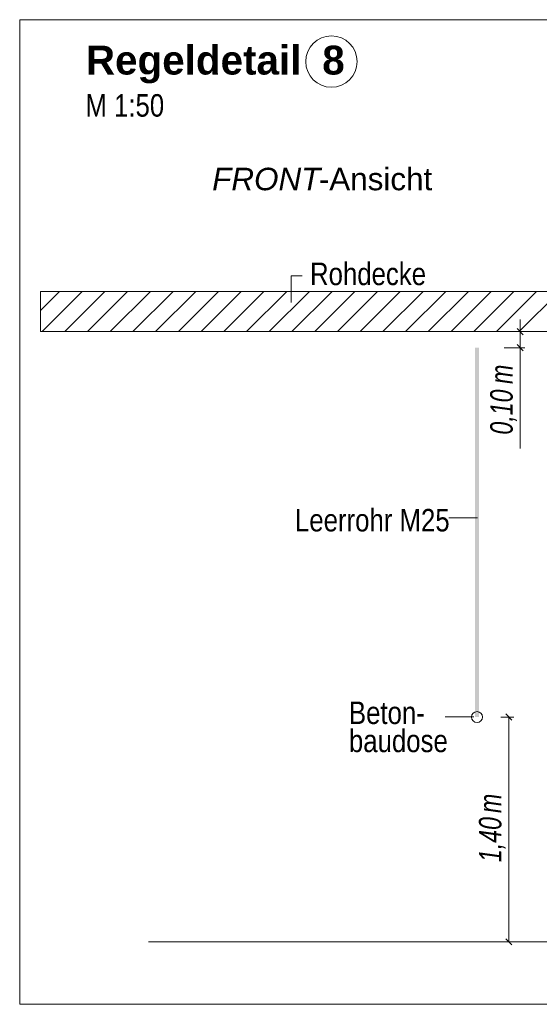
# Model space of a CAD drawing. Extents: x -620 to 300, y 62 to 1162.
# Tile 167 of 256: x 190 to 222, y 718 to 780. Entities that reach past the tile are written whole.
import ezdxf
from ezdxf.lldxf.tags import DXFTag

# ---------------------------------------------------------------- set-up
doc = ezdxf.new("R2010")
doc.units = 0
doc.layers.get('0').update_dxf_attribs({"lineweight": 13})
for name, color, linetype, lineweight, true_color in [('E_Aussparung Bemaßung-A06G94UP8I', 5, 'Continuous', 9, 0x0000ff), ('E_Betonbaudose', 1, 'Continuous', 13, 0xff0000), ('E_Detail_Beschriftung', 7, 'Continuous', 13, 0x009900), ('E_Detail_Wandschraffur', 7, 'Continuous', 5, 0xc0c0c0), ('E_Leerrohr Beschriftung', 1, 'Continuous', 9, 0xff0000)]:
    doc.layers.add(name, color=color, linetype=linetype, lineweight=lineweight, true_color=true_color)
doc.layers.add('E_Detail_Linie_Text_Bem', color=7, linetype='Continuous', lineweight=13)
doc.styles.get("Standard").update_dxf_attribs({"font": 'ARIALN.TTF'})
tags = doc.linetypes.add('fein_strichliert', pattern=[4, 1, -2, 1]).pattern_tags.tags
tags[8:9] = [DXFTag(74, 4), DXFTag(75, 0), DXFTag(340, '0'), DXFTag(46, 0.0), DXFTag(50, 0.0), DXFTag(44, 0.0), DXFTag(45, 0.0)]
tags[6:7] = [DXFTag(74, 4), DXFTag(75, 0), DXFTag(340, '0'), DXFTag(46, 0.0), DXFTag(50, 0.0), DXFTag(44, 0.0), DXFTag(45, 0.0)]
tags[4:5] = [DXFTag(74, 4), DXFTag(75, 0), DXFTag(340, '0'), DXFTag(46, 0.0), DXFTag(50, 0.0), DXFTag(44, 0.0), DXFTag(45, 0.0)]
tags = doc.linetypes.add('fein_strichliert-A06G94UT8I', pattern=[4, 1, -2, 1]).pattern_tags.tags
tags[8:9] = [DXFTag(74, 4), DXFTag(75, 0), DXFTag(340, '0'), DXFTag(46, 0.0), DXFTag(50, 0.0), DXFTag(44, 0.0), DXFTag(45, 0.0)]
tags[6:7] = [DXFTag(74, 4), DXFTag(75, 0), DXFTag(340, '0'), DXFTag(46, 0.0), DXFTag(50, 0.0), DXFTag(44, 0.0), DXFTag(45, 0.0)]
tags[4:5] = [DXFTag(74, 4), DXFTag(75, 0), DXFTag(340, '0'), DXFTag(46, 0.0), DXFTag(50, 0.0), DXFTag(44, 0.0), DXFTag(45, 0.0)]

# ---------------------------------------------------------------- blocks, each defined once
blk = doc.blocks.new('Referenz-A06G94UW8I')
at = {"layer": 'E_Aussparung Bemaßung-A06G94UP8I', "linetype": 'Continuous', "ltscale": 0.13}
for p, q in [((221.289, 761.125), (221.289, 753.087)), ((221.589, 760.361), (220.289, 760.361)), ((221.098, 760.552), (221.48, 760.17)), ((221.589, 759.361), (220.289, 759.361)), ((221.098, 759.552), (221.48, 759.17)), ((220.78, 736.17), (220.398, 736.552)), ((220.889, 736.361), (220.089, 736.361)), ((220.589, 736.361), (220.589, 722.361)), ((220.889, 722.361), (220.089, 722.361)), ((220.78, 722.17), (220.398, 722.552))]:
    blk.add_line(p, q, dxfattribs=at)
at = {"layer": 'E_Betonbaudose', "linetype": 'Continuous', "ltscale": 0.13}
blk.add_circle((218.603, 736.361), 0.34, dxfattribs=at)
at = {"layer": 'E_Detail_Linie_Text_Bem', "linetype": 'fein_strichliert-A06G94UT8I', "ltscale": 0.65}
for p, q in [((252.911, 779.789), (190.142, 779.789)), ((190.142, 779.789), (190.142, 718.472)), ((190.142, 718.472), (249.885, 718.472))]:
    blk.add_line(p, q, dxfattribs=at)
at = {"layer": 'E_Detail_Linie_Text_Bem', "color": 0, "linetype": 'Continuous', "ltscale": 0.13}
for p, q in [((207.033, 762.182), (207.033, 763.83)), ((207.033, 763.83), (207.719, 763.83)), ((216.847, 748.766), (218.632, 748.766)), ((216.611, 736.365), (218.396, 736.365))]:
    blk.add_line(p, q, dxfattribs=at)
at = {"layer": 'E_Detail_Linie_Text_Bem', "linetype": 'Continuous', "ltscale": 0.13}
for p, q in [((242.758, 762.861), (191.431, 762.861)), ((191.431, 762.861), (191.431, 760.361)), ((191.431, 760.361), (201.824, 760.361)), ((191.431, 760.361), (240.258, 760.361)), ((201.824, 760.361), (242.758, 760.361)), ((198.158, 722.361), (235.171, 722.361))]:
    blk.add_line(p, q, dxfattribs=at)
blk.add_solid([(218.728, 759.362), (218.728, 736.361), (218.478, 759.361), (218.478, 736.361)], dxfattribs=at)
at = {"layer": 'E_Detail_Wandschraffur', "linetype": 'ByBlock', "ltscale": 0.13}
for p, q in [((191.431, 761.676), (192.617, 762.861)), ((192.945, 760.361), (195.445, 762.861)), ((195.773, 760.361), (198.273, 762.861)), ((198.602, 760.361), (201.102, 762.861)), ((201.43, 760.361), (203.93, 762.861)), ((204.259, 760.361), (206.759, 762.861)), ((207.087, 760.361), (209.587, 762.861)), ((209.916, 760.361), (212.416, 762.861)), ((212.744, 760.361), (215.244, 762.861)), ((215.572, 760.361), (218.072, 762.861)), ((218.401, 760.361), (220.901, 762.861)), ((221.229, 760.361), (223.729, 762.861))]:
    blk.add_line(p, q, dxfattribs=at)
at = {"layer": 'E_Detail_Wandschraffur', "linetype": 'fein_strichliert', "ltscale": 0.13}
for p, q in [((191.531, 760.361), (194.031, 762.861)), ((194.359, 760.361), (196.859, 762.861)), ((197.188, 760.361), (199.688, 762.861)), ((200.016, 760.361), (202.516, 762.861)), ((202.844, 760.361), (205.344, 762.861)), ((205.673, 760.361), (208.173, 762.861)), ((208.501, 760.361), (211.001, 762.861)), ((211.33, 760.361), (213.83, 762.861)), ((214.158, 760.361), (216.658, 762.861)), ((216.987, 760.361), (219.487, 762.861)), ((219.815, 760.361), (222.315, 762.861))]:
    blk.add_line(p, q, dxfattribs=at)
at = {"layer": 'E_Leerrohr Beschriftung', "linetype": 'Continuous', "ltscale": 0.13}
blk.add_circle((209.541, 777.181), 1.6, dxfattribs=at)
at = {"layer": 'E_Aussparung Bemaßung-A06G94UP8I', "linetype": 'Continuous', "ltscale": 0.13, "char_height": 1.4, "attachment_point": 1, "rotation": 90}
for s, insert in [('{\\W0.9;\\fArial Narrow|b0|i1;m}', (219.423, 757.102)), ('{\\W0.9;\\fArial Narrow|b0|i1;0,10 }', (219.423, 753.949)), ('{\\W0.9;\\fArial Narrow|b0|i1;m}', (218.723, 730.382)), ('{\\W0.9;\\fArial Narrow|b0|i1;1,40 }', (218.723, 727.325))]:
    blk.add_mtext(s, dxfattribs=dict(at, insert=insert))
at = {"layer": 'E_Detail_Beschriftung', "color": 1, "linetype": 'Continuous', "lineweight": 35, "ltscale": 0.35, "true_color": 0xff0000, "char_height": 1.8, "attachment_point": 1}
for s, insert in [('{\\fArial|b1|i0;Regeldetail}', (194.26, 778.173)), ('{\\fArial|b1|i0;8}', (208.97, 778.173))]:
    blk.add_mtext(s, dxfattribs=dict(at, insert=insert))
at = {"layer": 'E_Detail_Beschriftung', "linetype": 'Continuous', "ltscale": 0.13, "char_height": 1.4, "attachment_point": 1}
for s, insert in [('{\\fArial Narrow;M 1:50}', (194.23, 775.152)), ('{\\fArial Narrow;Rohdecke}', (208.21, 764.659)), ('{\\fArial Narrow;Leerrohr M25}', (207.274, 749.321)), ('{\\fArial Narrow;Beton-}', (210.631, 737.326)), ('{\\fArial Narrow;baudose}', (210.631, 735.576))]:
    blk.add_mtext(s, dxfattribs=dict(at, insert=insert))
at = {"layer": 'E_Detail_Beschriftung', "linetype": 'Continuous', "lineweight": -2, "ltscale": 0.25, "char_height": 1.4, "attachment_point": 1}
for s, insert in [('{\\fArial|b0|i1;FRONT}', (202.12, 770.567)), ('{\\fArial;-Ansicht}', (208.755, 770.567))]:
    blk.add_mtext(s, dxfattribs=dict(at, insert=insert))

msp = doc.modelspace()

# ---------------------------------------------------------------- block references
at = {"color": 8, "lineweight": 25, "ltscale": 0.25, "true_color": 0x808080}
msp.add_blockref('Referenz-A06G94UW8I', (0, 0), dxfattribs=at)

doc.saveas('drawing.dxf')
